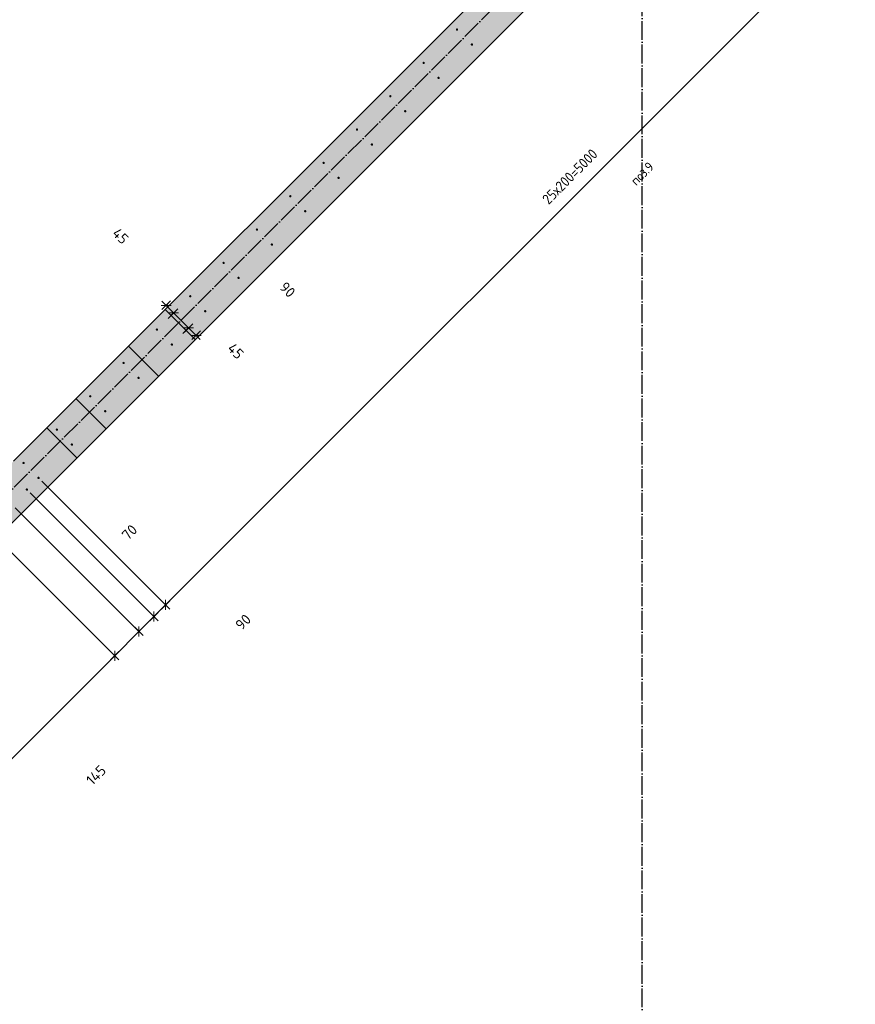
# Model space of a CAD drawing. Header units: millimetres. Extents: x -2995 to 60896, y -2809 to 57831.
# Tile 17 of 169: x 15809 to 19354, y 8834 to 13011. Entities that reach past the tile are written whole.
import ezdxf

# ---------------------------------------------------------------- set-up
doc = ezdxf.new("R2010")
doc.units = ezdxf.units.MM
doc.header["$PDMODE"] = 65
for name, pattern in [('______11', [100, 80, -10, 0, -10]), ('______5', [220, 160, -20, 20, -20]), ('________', [0])]:
    doc.linetypes.add(name, pattern=pattern)
for name, color, linetype, lineweight in [('Standard', 7, 'Continuous', 25), ('Арм.стержн. вертикальными 1', 22, 'Continuous', 35), ('Размерная линия_ общее', 7, 'Continuous', 13)]:
    doc.layers.add(name, color=color, linetype=linetype, lineweight=lineweight)
doc.layers.add('Осевая линия_ общее', color=7, linetype='______5', lineweight=13, true_color=0xa0a0a0)
doc.styles.add('ISOCPEUR', font='ISOCPEUR')
doc.dimstyles.new('DIMSTYLE_12', dxfattribs={"dimtxt": 44, "dimasz": 50, "dimexe": 0, "dimexo": 0, "dimgap": 22, "dimtad": 0, "dimdec": 0, "dimrnd": 5, "dimzin": 12, "dimdsep": 46, "dimtxsty": 'ISOCPEUR', "dimblk1": 'ALL_ML_STRICH', "dimblk2": 'ALL_ML_STRICH', "dimsah": 1, "dimcen": 0, "dimclrd": 7, "dimclre": 256, "dimclrt": 7, "dimadec": 0, "dimazin": 0, "dimtfac": 1, "dimtdec": 0, "dimtix": 1, "dimtmove": 2, "dimatfit": 3, "dimfxl": 0, "dimtvp": 1.2, "dimtzin": 0, "dimlwd": 0, "dimlwe": -3, "dimarcsym": 0})
doc.dimstyles.new('DIMSTYLE_16', dxfattribs={"dimtxt": 44, "dimasz": 50, "dimexe": 0, "dimexo": 0, "dimgap": 22, "dimtad": 0, "dimdec": 0, "dimrnd": 5, "dimzin": 12, "dimdsep": 46, "dimtxsty": 'ISOCPEUR', "dimblk1": 'ALL_ML_STRICH', "dimblk2": 'ALL_ML_STRICH', "dimsah": 1, "dimcen": 0, "dimclrd": 7, "dimclre": 256, "dimclrt": 7, "dimadec": 0, "dimazin": 0, "dimtfac": 1, "dimtdec": 0, "dimtix": 1, "dimtmove": 2, "dimatfit": 3, "dimfxl": 0, "dimtzin": 0, "dimlwd": 0, "dimlwe": -3, "dimarcsym": 0})
doc.dimstyles.new('DIMSTYLE_3', dxfattribs={"dimtxt": 44, "dimasz": 50, "dimexe": 0, "dimexo": 0, "dimgap": 22, "dimtad": 2, "dimdec": 0, "dimrnd": 5, "dimzin": 12, "dimdsep": 46, "dimtxsty": 'ISOCPEUR', "dimblk1": 'ALL_ML_STRICH', "dimblk2": 'ALL_ML_STRICH', "dimsah": 1, "dimcen": 0, "dimclrd": 7, "dimclre": 256, "dimclrt": 7, "dimadec": 0, "dimazin": 0, "dimtfac": 1, "dimtdec": 0, "dimtix": 1, "dimtmove": 2, "dimatfit": 3, "dimfxl": 0, "dimtvp": 1.2, "dimtzin": 0, "dimlwd": 0, "dimlwe": -3, "dimarcsym": 0})
doc.dimstyles.new('DIMSTYLE_5', dxfattribs={"dimtxt": 44, "dimasz": 50, "dimexe": 0, "dimexo": 0, "dimgap": 22, "dimtad": 2, "dimdec": 0, "dimrnd": 5, "dimzin": 12, "dimdsep": 46, "dimtxsty": 'ISOCPEUR', "dimblk1": 'ALL_ML_STRICH', "dimblk2": 'ALL_ML_STRICH', "dimsah": 1, "dimcen": 0, "dimclrd": 7, "dimclre": 256, "dimclrt": 7, "dimadec": 0, "dimazin": 0, "dimtfac": 1, "dimtdec": 0, "dimtix": 1, "dimtmove": 2, "dimatfit": 3, "dimfxl": 0, "dimtzin": 0, "dimlwd": 0, "dimlwe": -3, "dimarcsym": 0})

# ---------------------------------------------------------------- blocks, each defined once
blk = doc.blocks.new('СЛОЖНЫЙ_ОБЪЕКТ_0')
at = {"layer": 'Осевая линия_ общее', "color": 253, "linetype": '______11', "lineweight": -3, "true_color": 0xa0a0a0, "transparency": 33554687}
for p, q in [((18450, -2590), (18450, 20630)), ((5452.4, 694), (22613.9, 17855.5))]:
    blk.add_line(p, q, dxfattribs=at)
blk = doc.blocks.new('ALL_ML_STRICH')
at = {"color": 0, "linetype": 'ByBlock', "lineweight": -2}
for p, q in [((-1, 0), (0.5, 0)), ((-0.3, -0.3), (0.3, 0.3)), ((0, -0.5), (0, 0.5))]:
    blk.add_line(p, q, dxfattribs=at)
blk = doc.blocks.new('*D338')
at = {"layer": 'DEFPOINTS', "color": 7, "linetype": 'Continuous', "lineweight": 13, "transparency": 33554687}
for p in [(16463.5, 11832.4), (16430.4, 11799.3), (16424.6, 11729.2)]:
    blk.add_point(p, dxfattribs=at)
at = {"layer": 'Размерная линия_ общее', "color": 253, "linetype": 'Continuous', "lineweight": -2, "true_color": 0xa0a0a0, "transparency": 33554687}
for p, q in [((16449.4, 11818.2), (16430.4, 11799.3)), ((16438.7, 11743.3), (16462.6, 11767.1))]:
    blk.add_line(p, q, dxfattribs=at)
at = {"layer": 'Размерная линия_ общее', "color": 7, "linetype": 'Continuous', "lineweight": -2, "transparency": 33554687}
blk.add_line((16430.4, 11799.3), (16462.6, 11767.1), dxfattribs=at)
at = {"layer": 'Размерная линия_ общее', "color": 7, "linetype": 'Continuous', "lineweight": 13, "transparency": 33554687, "yscale": 50, "zscale": 50}
for p, xscale, rotation in [((16430.4, 11799.3), 50, 135.0000000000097), ((16462.6, 11767.1), 50.00000000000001, 315.0000000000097)]:
    blk.add_blockref('ALL_ML_STRICH', p, dxfattribs=dict(at, xscale=xscale, rotation=rotation))
at = {"layer": 'Размерная линия_ общее', "color": 7, "linetype": 'Continuous', "lineweight": 13, "transparency": 33554687, "insert": (16237, 12093.6), "char_height": 44, "width": 88, "attachment_point": 5, "rotation": 315, "style": 'ISOCPEUR'}
blk.add_mtext('\\A1;{45}', dxfattribs=at)
blk = doc.blocks.new('*D339')
at = {"layer": 'DEFPOINTS', "color": 7, "linetype": 'Continuous', "lineweight": 13, "transparency": 33554687}
for p in [(16462.6, 11767.1), (16424.6, 11729.2), (16487.9, 11665.8)]:
    blk.add_point(p, dxfattribs=at)
at = {"layer": 'Размерная линия_ общее', "color": 253, "linetype": 'Continuous', "lineweight": -2, "true_color": 0xa0a0a0, "transparency": 33554687}
for p, q in [((16438.7, 11743.3), (16462.6, 11767.1)), ((16502.1, 11680), (16525.9, 11703.8))]:
    blk.add_line(p, q, dxfattribs=at)
at = {"layer": 'Размерная линия_ общее', "color": 7, "linetype": 'Continuous', "lineweight": -2, "transparency": 33554687}
blk.add_line((16462.6, 11767.1), (16525.9, 11703.8), dxfattribs=at)
at = {"layer": 'Размерная линия_ общее', "color": 7, "linetype": 'Continuous', "lineweight": 13, "transparency": 33554687, "yscale": 50, "zscale": 50}
for p, xscale, rotation in [((16462.6, 11767.1), 50, 135.0000000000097), ((16525.9, 11703.8), 50.00000000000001, 315.0000000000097)]:
    blk.add_blockref('ALL_ML_STRICH', p, dxfattribs=dict(at, xscale=xscale, rotation=rotation))
at = {"layer": 'Размерная линия_ общее', "color": 7, "linetype": 'Continuous', "lineweight": 13, "transparency": 33554687, "insert": (16945.6, 11865.8), "char_height": 44, "width": 88, "attachment_point": 5, "rotation": 315, "style": 'ISOCPEUR'}
blk.add_mtext('\\A1;{90}', dxfattribs=at)
blk = doc.blocks.new('*D340')
at = {"layer": 'DEFPOINTS', "color": 7, "linetype": 'Continuous', "lineweight": 13, "transparency": 33554687}
for p in [(16525.9, 11703.8), (16590.8, 11705.1), (16487.9, 11665.8)]:
    blk.add_point(p, dxfattribs=at)
at = {"layer": 'Размерная линия_ общее', "color": 253, "linetype": 'Continuous', "lineweight": -2, "true_color": 0xa0a0a0, "transparency": 33554687}
for p, q in [((16502.1, 11680), (16525.9, 11703.8)), ((16576.6, 11690.9), (16557.7, 11672))]:
    blk.add_line(p, q, dxfattribs=at)
at = {"layer": 'Размерная линия_ общее', "color": 7, "linetype": 'Continuous', "lineweight": -2, "transparency": 33554687}
blk.add_line((16525.9, 11703.8), (16557.7, 11672), dxfattribs=at)
at = {"layer": 'Размерная линия_ общее', "color": 7, "linetype": 'Continuous', "lineweight": 13, "transparency": 33554687, "yscale": 50, "zscale": 50}
for p, xscale, rotation in [((16525.9, 11703.8), 50, 135.0000000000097), ((16557.7, 11672), 50.00000000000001, 315.0000000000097)]:
    blk.add_blockref('ALL_ML_STRICH', p, dxfattribs=dict(at, xscale=xscale, rotation=rotation))
at = {"layer": 'Размерная линия_ общее', "color": 7, "linetype": 'Continuous', "lineweight": 13, "transparency": 33554687, "insert": (16725.6, 11605.4), "char_height": 44, "width": 88, "attachment_point": 5, "rotation": 315, "style": 'ISOCPEUR'}
blk.add_mtext('\\A1;{45}', dxfattribs=at)
blk = doc.blocks.new('*D603')
at = {"layer": 'DEFPOINTS', "color": 7, "linetype": 'Continuous', "lineweight": 13, "transparency": 33554687}
for p in [(15673.7, 10851.6), (14542.3, 9720.2), (15081, 9181.5)]:
    blk.add_point(p, dxfattribs=at)
at = {"layer": 'Размерная линия_ общее', "color": 253, "linetype": 'Continuous', "lineweight": -2, "true_color": 0xa0a0a0, "transparency": 33554687}
for p, q in [((15687.8, 10837.4), (16212.4, 10312.9)), ((14556.5, 9706.1), (15081, 9181.5))]:
    blk.add_line(p, q, dxfattribs=at)
at = {"layer": 'Размерная линия_ общее', "color": 7, "linetype": 'Continuous', "lineweight": -2, "transparency": 33554687}
blk.add_line((15081, 9181.5), (16212.4, 10312.9), dxfattribs=at)
at = {"layer": 'Размерная линия_ общее', "color": 7, "linetype": 'Continuous', "lineweight": 13, "transparency": 33554687, "yscale": 50, "zscale": 50}
for p, xscale, rotation in [((16212.4, 10312.9), 50.00000000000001, 45), ((15081, 9181.5), 50, 225)]:
    blk.add_blockref('ALL_ML_STRICH', p, dxfattribs=dict(at, xscale=xscale, rotation=rotation))
at = {"layer": 'Размерная линия_ общее', "color": 7, "linetype": 'Continuous', "lineweight": 13, "transparency": 33554687, "insert": (15485.5, 9718.9), "char_height": 44, "width": 2.2, "attachment_point": 1, "rotation": 45, "line_spacing_factor": 0.60241, "style": 'ISOCPEUR'}
blk.add_mtext('\\W0.91;8х200=1600', dxfattribs=at)
blk = doc.blocks.new('*D604')
at = {"layer": 'DEFPOINTS', "color": 7, "linetype": 'Continuous', "lineweight": 13, "transparency": 33554687}
for p in [(15776.6, 10954.5), (15673.7, 10851.6), (16212.4, 10312.9)]:
    blk.add_point(p, dxfattribs=at)
at = {"layer": 'Размерная линия_ общее', "color": 253, "linetype": 'Continuous', "lineweight": -2, "true_color": 0xa0a0a0, "transparency": 33554687}
for p, q in [((15790.7, 10940.3), (16315.3, 10415.8)), ((15687.8, 10837.4), (16212.4, 10312.9))]:
    blk.add_line(p, q, dxfattribs=at)
at = {"layer": 'Размерная линия_ общее', "color": 7, "linetype": 'Continuous', "lineweight": -2, "transparency": 33554687}
blk.add_line((16212.4, 10312.9), (16315.3, 10415.8), dxfattribs=at)
at = {"layer": 'Размерная линия_ общее', "color": 7, "linetype": 'Continuous', "lineweight": 13, "transparency": 33554687, "yscale": 50, "zscale": 50}
for p, xscale, rotation in [((16315.3, 10415.8), 50.00000000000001, 45), ((16212.4, 10312.9), 50, 225)]:
    blk.add_blockref('ALL_ML_STRICH', p, dxfattribs=dict(at, xscale=xscale, rotation=rotation))
at = {"layer": 'Размерная линия_ общее', "color": 7, "linetype": 'Continuous', "lineweight": 13, "transparency": 33554687, "insert": (16133.5, 9806.4), "char_height": 44, "width": 132, "attachment_point": 5, "rotation": 45, "style": 'ISOCPEUR'}
blk.add_mtext('\\A1;{145}', dxfattribs=at)
blk = doc.blocks.new('*D605')
at = {"layer": 'DEFPOINTS', "color": 7, "linetype": 'Continuous', "lineweight": 13, "transparency": 33554687}
for p in [(15839.9, 11017.8), (15776.6, 10954.5), (16315.3, 10415.8)]:
    blk.add_point(p, dxfattribs=at)
at = {"layer": 'Размерная линия_ общее', "color": 253, "linetype": 'Continuous', "lineweight": -2, "true_color": 0xa0a0a0, "transparency": 33554687}
for p, q in [((15854, 11003.6), (16378.6, 10479.1)), ((15790.7, 10940.3), (16315.3, 10415.8))]:
    blk.add_line(p, q, dxfattribs=at)
at = {"layer": 'Размерная линия_ общее', "color": 7, "linetype": 'Continuous', "lineweight": -2, "transparency": 33554687}
blk.add_line((16315.3, 10415.8), (16378.6, 10479.1), dxfattribs=at)
at = {"layer": 'Размерная линия_ общее', "color": 7, "linetype": 'Continuous', "lineweight": 13, "transparency": 33554687, "yscale": 50, "zscale": 50}
for p, xscale, rotation in [((16378.6, 10479.1), 50.00000000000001, 45), ((16315.3, 10415.8), 50, 225)]:
    blk.add_blockref('ALL_ML_STRICH', p, dxfattribs=dict(at, xscale=xscale, rotation=rotation))
at = {"layer": 'Размерная линия_ общее', "color": 7, "linetype": 'Continuous', "lineweight": 13, "transparency": 33554687, "insert": (16757.5, 10455.9), "char_height": 44, "width": 88, "attachment_point": 5, "rotation": 45, "style": 'ISOCPEUR'}
blk.add_mtext('\\A1;{90}', dxfattribs=at)
blk = doc.blocks.new('*D606')
at = {"layer": 'DEFPOINTS', "color": 7, "linetype": 'Continuous', "lineweight": 13, "transparency": 33554687}
for p in [(15889.4, 11067.3), (15839.9, 11017.8), (16378.6, 10479.1)]:
    blk.add_point(p, dxfattribs=at)
at = {"layer": 'Размерная линия_ общее', "color": 253, "linetype": 'Continuous', "lineweight": -2, "true_color": 0xa0a0a0, "transparency": 33554687}
for p, q in [((15903.5, 11053.1), (16428.1, 10528.5)), ((15854, 11003.6), (16378.6, 10479.1))]:
    blk.add_line(p, q, dxfattribs=at)
at = {"layer": 'Размерная линия_ общее', "color": 7, "linetype": 'Continuous', "lineweight": -2, "transparency": 33554687}
blk.add_line((16378.6, 10479.1), (16428.1, 10528.5), dxfattribs=at)
at = {"layer": 'Размерная линия_ общее', "color": 7, "linetype": 'Continuous', "lineweight": 13, "transparency": 33554687, "yscale": 50, "zscale": 50}
for p, xscale, rotation in [((16378.6, 10479.1), 50, 225), ((16428.1, 10528.5), 50.00000000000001, 45)]:
    blk.add_blockref('ALL_ML_STRICH', p, dxfattribs=dict(at, xscale=xscale, rotation=rotation))
at = {"layer": 'Размерная линия_ общее', "color": 7, "linetype": 'Continuous', "lineweight": 13, "transparency": 33554687, "insert": (16275.3, 10836.6), "char_height": 44, "width": 88, "attachment_point": 5, "rotation": 45, "style": 'ISOCPEUR'}
blk.add_mtext('\\A1;{70}', dxfattribs=at)
blk = doc.blocks.new('*D607')
at = {"layer": 'DEFPOINTS', "color": 7, "linetype": 'Continuous', "lineweight": 13, "transparency": 33554687}
for p in [(19424.7, 14602.9), (15889.4, 11067.3), (16428.1, 10528.5)]:
    blk.add_point(p, dxfattribs=at)
at = {"layer": 'Размерная линия_ общее', "color": 253, "linetype": 'Continuous', "lineweight": -2, "true_color": 0xa0a0a0, "transparency": 33554687}
for p, q in [((19438.9, 14588.8), (19963.6, 14064.1)), ((15903.5, 11053.1), (16428.1, 10528.5))]:
    blk.add_line(p, q, dxfattribs=at)
at = {"layer": 'Размерная линия_ общее', "color": 7, "linetype": 'Continuous', "lineweight": -2, "transparency": 33554687}
blk.add_line((16428.1, 10528.5), (19963.6, 14064.1), dxfattribs=at)
at = {"layer": 'Размерная линия_ общее', "color": 7, "linetype": 'Continuous', "lineweight": 13, "transparency": 33554687, "yscale": 50, "zscale": 50}
for p, xscale, rotation in [((19963.6, 14064.1), 50.00000000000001, 45), ((16428.1, 10528.5), 50, 225)]:
    blk.add_blockref('ALL_ML_STRICH', p, dxfattribs=dict(at, xscale=xscale, rotation=rotation))
at = {"layer": 'Размерная линия_ общее', "color": 7, "linetype": 'Continuous', "lineweight": 13, "transparency": 33554687, "insert": (18021.9, 12255.3), "char_height": 44, "width": 2.2, "attachment_point": 1, "rotation": 45, "line_spacing_factor": 0.60241, "style": 'ISOCPEUR'}
blk.add_mtext('\\W0.91;25х200=5000', dxfattribs=at)

msp = doc.modelspace()

# ---------------------------------------------------------------- hatches: boundary and pattern name
at = {"linetype": 'Continuous', "lineweight": 25, "transparency": 33554687}
msp.add_hatch(color=7, dxfattribs=at).paths.add_polyline_path([(14418.5, 9773.3), (14545.8, 9646), (20725.9, 15826.1), (20598.7, 15953.4), (15783.3, 11138), (15656, 11010.7)])
at = {"layer": 'Арм.стержн. вертикальными 1', "linetype": 'Continuous', "lineweight": 50, "transparency": 33554687}
for points in [[(17669.5, 12969), (17669.1, 12971), (17668.1, 12972.6), (17666.4, 12973.7), (17664.5, 12974), (17662.6, 12973.7), (17661, 12972.6), (17659.9, 12971), (17659.5, 12969), (17659.9, 12967.1), (17661, 12965.5), (17662.6, 12964.4), (17664.5, 12964), (17666.4, 12964.4), (17668.1, 12965.5), (17669.1, 12967.1)], [(17732.8, 12905.7), (17732.4, 12907.6), (17731.4, 12909.3), (17729.7, 12910.3), (17727.8, 12910.7), (17725.9, 12910.3), (17724.3, 12909.3), (17723.2, 12907.6), (17722.8, 12905.7), (17723.2, 12903.8), (17724.3, 12902.2), (17725.9, 12901.1), (17727.8, 12900.7), (17729.7, 12901.1), (17731.4, 12902.2), (17732.4, 12903.8)], [(17528.1, 12827.6), (17527.7, 12829.5), (17526.6, 12831.2), (17525, 12832.2), (17523.1, 12832.6), (17521.2, 12832.2), (17519.6, 12831.2), (17518.5, 12829.5), (17518.1, 12827.6), (17518.5, 12825.7), (17519.6, 12824.1), (17521.2, 12823), (17523.1, 12822.6), (17525, 12823), (17526.6, 12824.1), (17527.7, 12825.7)], [(17591.4, 12764.3), (17591, 12766.2), (17589.9, 12767.8), (17588.3, 12768.9), (17586.4, 12769.3), (17584.5, 12768.9), (17582.9, 12767.8), (17581.8, 12766.2), (17581.4, 12764.3), (17581.8, 12762.4), (17582.9, 12760.8), (17584.5, 12759.7), (17586.4, 12759.3), (17588.3, 12759.7), (17589.9, 12760.8), (17591, 12762.4)], [(17386.7, 12686.2), (17386.3, 12688.1), (17385.2, 12689.7), (17383.6, 12690.8), (17381.7, 12691.2), (17379.8, 12690.8), (17378.1, 12689.7), (17377.1, 12688.1), (17376.7, 12686.2), (17377.1, 12684.3), (17378.1, 12682.7), (17379.8, 12681.6), (17381.7, 12681.2), (17383.6, 12681.6), (17385.2, 12682.7), (17386.3, 12684.3)], [(17450, 12622.9), (17449.6, 12624.8), (17448.5, 12626.4), (17446.9, 12627.5), (17445, 12627.9), (17443.1, 12627.5), (17441.5, 12626.4), (17440.4, 12624.8), (17440, 12622.9), (17440.4, 12621), (17441.5, 12619.4), (17443.1, 12618.3), (17445, 12617.9), (17446.9, 12618.3), (17448.5, 12619.4), (17449.6, 12621)], [(17245.3, 12544.8), (17244.9, 12546.7), (17243.8, 12548.3), (17242.2, 12549.4), (17240.3, 12549.8), (17238.3, 12549.4), (17236.7, 12548.3), (17235.6, 12546.7), (17235.3, 12544.8), (17235.6, 12542.9), (17236.7, 12541.2), (17238.3, 12540.2), (17240.3, 12539.8), (17242.2, 12540.2), (17243.8, 12541.2), (17244.9, 12542.9)], [(17308.6, 12481.5), (17308.2, 12483.4), (17307.1, 12485), (17305.5, 12486.1), (17303.6, 12486.5), (17301.7, 12486.1), (17300, 12485), (17298.9, 12483.4), (17298.6, 12481.5), (17298.9, 12479.6), (17300, 12477.9), (17301.7, 12476.8), (17303.6, 12476.5), (17305.5, 12476.8), (17307.1, 12477.9), (17308.2, 12479.6)], [(17103.8, 12403.4), (17103.5, 12405.3), (17102.4, 12406.9), (17100.7, 12408), (17098.8, 12408.4), (17096.9, 12408), (17095.3, 12406.9), (17094.2, 12405.3), (17093.8, 12403.4), (17094.2, 12401.4), (17095.3, 12399.8), (17096.9, 12398.7), (17098.8, 12398.4), (17100.7, 12398.7), (17102.4, 12399.8), (17103.5, 12401.4)], [(17167.1, 12340), (17166.8, 12342), (17165.7, 12343.6), (17164.1, 12344.7), (17162.1, 12345), (17160.2, 12344.7), (17158.6, 12343.6), (17157.5, 12342), (17157.1, 12340), (17157.5, 12338.1), (17158.6, 12336.5), (17160.2, 12335.4), (17162.1, 12335), (17164.1, 12335.4), (17165.7, 12336.5), (17166.8, 12338.1)], [(16962.4, 12261.9), (16962, 12263.8), (16960.9, 12265.5), (16959.3, 12266.6), (16957.4, 12266.9), (16955.5, 12266.6), (16953.9, 12265.5), (16952.8, 12263.8), (16952.4, 12261.9), (16952.8, 12260), (16953.9, 12258.4), (16955.5, 12257.3), (16957.4, 12256.9), (16959.3, 12257.3), (16960.9, 12258.4), (16962, 12260)], [(17025.7, 12198.6), (17025.3, 12200.5), (17024.3, 12202.2), (17022.6, 12203.2), (17020.7, 12203.6), (17018.8, 12203.2), (17017.2, 12202.2), (17016.1, 12200.5), (17015.7, 12198.6), (17016.1, 12196.7), (17017.2, 12195.1), (17018.8, 12194), (17020.7, 12193.6), (17022.6, 12194), (17024.3, 12195.1), (17025.3, 12196.7)], [(16821, 12120.5), (16820.6, 12122.4), (16819.5, 12124), (16817.9, 12125.1), (16816, 12125.5), (16814.1, 12125.1), (16812.5, 12124), (16811.4, 12122.4), (16811, 12120.5), (16811.4, 12118.6), (16812.5, 12117), (16814.1, 12115.9), (16816, 12115.5), (16817.9, 12115.9), (16819.5, 12117), (16820.6, 12118.6)], [(16884.3, 12057.2), (16883.9, 12059.1), (16882.8, 12060.7), (16881.2, 12061.8), (16879.3, 12062.2), (16877.4, 12061.8), (16875.8, 12060.7), (16874.7, 12059.1), (16874.3, 12057.2), (16874.7, 12055.3), (16875.8, 12053.7), (16877.4, 12052.6), (16879.3, 12052.2), (16881.2, 12052.6), (16882.8, 12053.7), (16883.9, 12055.3)], [(16679.6, 11979.1), (16679.2, 11981), (16678.1, 11982.6), (16676.5, 11983.7), (16674.6, 11984.1), (16672.7, 11983.7), (16671, 11982.6), (16670, 11981), (16669.6, 11979.1), (16670, 11977.2), (16671, 11975.6), (16672.7, 11974.5), (16674.6, 11974.1), (16676.5, 11974.5), (16678.1, 11975.6), (16679.2, 11977.2)], [(16742.9, 11915.8), (16742.5, 11917.7), (16741.4, 11919.3), (16739.8, 11920.4), (16737.9, 11920.8), (16736, 11920.4), (16734.3, 11919.3), (16733.3, 11917.7), (16732.9, 11915.8), (16733.3, 11913.9), (16734.3, 11912.2), (16736, 11911.2), (16737.9, 11910.8), (16739.8, 11911.2), (16741.4, 11912.2), (16742.5, 11913.9)], [(16538.2, 11837.7), (16537.8, 11839.6), (16536.7, 11841.2), (16535.1, 11842.3), (16533.2, 11842.7), (16531.2, 11842.3), (16529.6, 11841.2), (16528.5, 11839.6), (16528.2, 11837.7), (16528.5, 11835.8), (16529.6, 11834.1), (16531.2, 11833), (16533.2, 11832.7), (16535.1, 11833), (16536.7, 11834.1), (16537.8, 11835.8)], [(16601.5, 11774.4), (16601.1, 11776.3), (16600, 11777.9), (16598.4, 11779), (16596.5, 11779.4), (16594.5, 11779), (16592.9, 11777.9), (16591.8, 11776.3), (16591.5, 11774.4), (16591.8, 11772.4), (16592.9, 11770.8), (16594.5, 11769.7), (16596.5, 11769.4), (16598.4, 11769.7), (16600, 11770.8), (16601.1, 11772.4)], [(16396.7, 11696.2), (16396.3, 11698.2), (16395.3, 11699.8), (16393.6, 11700.9), (16391.7, 11701.2), (16389.8, 11700.9), (16388.2, 11699.8), (16387.1, 11698.2), (16386.7, 11696.2), (16387.1, 11694.3), (16388.2, 11692.7), (16389.8, 11691.6), (16391.7, 11691.2), (16393.6, 11691.6), (16395.3, 11692.7), (16396.3, 11694.3)], [(16460, 11632.9), (16459.7, 11634.9), (16458.6, 11636.5), (16457, 11637.6), (16455, 11637.9), (16453.1, 11637.6), (16451.5, 11636.5), (16450.4, 11634.9), (16450, 11632.9), (16450.4, 11631), (16451.5, 11629.4), (16453.1, 11628.3), (16455, 11627.9), (16457, 11628.3), (16458.6, 11629.4), (16459.7, 11631)], [(16255.3, 11554.8), (16254.9, 11556.7), (16253.8, 11558.4), (16252.2, 11559.4), (16250.3, 11559.8), (16248.4, 11559.4), (16246.8, 11558.4), (16245.7, 11556.7), (16245.3, 11554.8), (16245.7, 11552.9), (16246.8, 11551.3), (16248.4, 11550.2), (16250.3, 11549.8), (16252.2, 11550.2), (16253.8, 11551.3), (16254.9, 11552.9)], [(16318.6, 11491.5), (16318.2, 11493.4), (16317.2, 11495.1), (16315.5, 11496.1), (16313.6, 11496.5), (16311.7, 11496.1), (16310.1, 11495.1), (16309, 11493.4), (16308.6, 11491.5), (16309, 11489.6), (16310.1, 11488), (16311.7, 11486.9), (16313.6, 11486.5), (16315.5, 11486.9), (16317.2, 11488), (16318.2, 11489.6)], [(16113.9, 11413.4), (16113.5, 11415.3), (16112.4, 11416.9), (16110.8, 11418), (16108.9, 11418.4), (16107, 11418), (16105.4, 11416.9), (16104.3, 11415.3), (16103.9, 11413.4), (16104.3, 11411.5), (16105.4, 11409.9), (16107, 11408.8), (16108.9, 11408.4), (16110.8, 11408.8), (16112.4, 11409.9), (16113.5, 11411.5)], [(16177.2, 11350.1), (16176.8, 11352), (16175.7, 11353.6), (16174.1, 11354.7), (16172.2, 11355.1), (16170.3, 11354.7), (16168.7, 11353.6), (16167.6, 11352), (16167.2, 11350.1), (16167.6, 11348.2), (16168.7, 11346.6), (16170.3, 11345.5), (16172.2, 11345.1), (16174.1, 11345.5), (16175.7, 11346.6), (16176.8, 11348.2)], [(15972.5, 11272), (15972.1, 11273.9), (15971, 11275.5), (15969.4, 11276.6), (15967.5, 11277), (15965.6, 11276.6), (15963.9, 11275.5), (15962.8, 11273.9), (15962.5, 11272), (15962.8, 11270.1), (15963.9, 11268.4), (15965.6, 11267.4), (15967.5, 11267), (15969.4, 11267.4), (15971, 11268.4), (15972.1, 11270.1)], [(16035.8, 11208.7), (16035.4, 11210.6), (16034.3, 11212.2), (16032.7, 11213.3), (16030.8, 11213.7), (16028.9, 11213.3), (16027.2, 11212.2), (16026.2, 11210.6), (16025.8, 11208.7), (16026.2, 11206.8), (16027.2, 11205.1), (16028.9, 11204.1), (16030.8, 11203.7), (16032.7, 11204.1), (16034.3, 11205.1), (16035.4, 11206.8)], [(15831, 11130.6), (15830.7, 11132.5), (15829.6, 11134.1), (15828, 11135.2), (15826, 11135.6), (15824.1, 11135.2), (15822.5, 11134.1), (15821.4, 11132.5), (15821, 11130.6), (15821.4, 11128.6), (15822.5, 11127), (15824.1, 11125.9), (15826, 11125.6), (15828, 11125.9), (15829.6, 11127), (15830.7, 11128.6)], [(15894.4, 11067.3), (15894, 11069.2), (15892.9, 11070.8), (15891.3, 11071.9), (15889.4, 11072.3), (15887.4, 11071.9), (15885.8, 11070.8), (15884.7, 11069.2), (15884.4, 11067.3), (15884.7, 11065.3), (15885.8, 11063.7), (15887.4, 11062.6), (15889.4, 11062.3), (15891.3, 11062.6), (15892.9, 11063.7), (15894, 11065.3)], [(15844.9, 11017.8), (15844.5, 11019.7), (15843.4, 11021.3), (15841.8, 11022.4), (15839.9, 11022.8), (15838, 11022.4), (15836.3, 11021.3), (15835.3, 11019.7), (15834.9, 11017.8), (15835.3, 11015.9), (15836.3, 11014.2), (15838, 11013.2), (15839.9, 11012.8), (15841.8, 11013.2), (15843.4, 11014.2), (15844.5, 11015.9)]]:
    msp.add_hatch(color=4, dxfattribs=at).paths.add_polyline_path(points)

# ---------------------------------------------------------------- linework, layer by layer
at = {"color": 7, "linetype": 'Continuous', "lineweight": 35, "transparency": 33554687}
for p, q in [((15783.3, 11138), (20598.7, 15953.4)), ((20725.9, 15826.1), (14545.8, 9646))]:
    msp.add_line(p, q, dxfattribs=at)
at = {"color": 253, "linetype": '________', "lineweight": 13, "true_color": 0xababab, "transparency": 33554687}
for p, q in [((16554, 11654.2), (16426.7, 11781.4)), ((16271.2, 11625.9), (16398.4, 11498.6)), ((16175.7, 11275.9), (16048.4, 11403.1)), ((15924.7, 11279.4), (16052, 11152.1))]:
    msp.add_line(p, q, dxfattribs=at)

# ---------------------------------------------------------------- block references
at = {"layer": 'Осевая линия_ общее', "color": 253, "linetype": '______11', "lineweight": -3, "true_color": 0xa0a0a0, "transparency": 33554687}
msp.add_blockref('СЛОЖНЫЙ_ОБЪЕКТ_0', (0, 0), dxfattribs=at)

# ---------------------------------------------------------------- texts
at = {"layer": 'Standard', "color": 7, "linetype": 'Continuous', "lineweight": 25, "transparency": 33554687, "insert": (18450, 12358.1), "char_height": 40, "width": 127.972, "attachment_point": 5, "rotation": 45, "style": 'ISOCPEUR'}
msp.add_mtext('\\A1;{\\fISOCPEUR|i0|b0;\\H40.000000;\\W0.909091;\\C7;поз.9}\\P', dxfattribs=at)

# ---------------------------------------------------------------- dimensions: what is measured, and where the dimension line sits
at = {"layer": 'Размерная линия_ общее', "color": 7, "linetype": 'Continuous', "lineweight": 13, "transparency": 33554687}
for base, p1, p2, text, picture, middle in [((19963.6, 14064.1), (15903.5, 11053.1), (19438.9, 14588.8), '\\W0.91;25х200=5000', '*D607', (18180.3, 12311.9)), ((16212.4, 10312.9), (14556.5, 9706.1), (15687.8, 10837.4), '\\W0.91;8х200=1600', '*D603', (15631.2, 9762.7))]:
    dim = msp.add_linear_dim(base=base, p1=p1, p2=p2, angle=45, text=text, dimstyle='DIMSTYLE_5', override={"dimpost": '<>', "dimclrd": 7, "dimclre": 253, "dimclrt": 7, "dimlwd": 0, "dimlwe": 65533}, dxfattribs=at)
    dim.commit()
    dim.dimension.update_dxf_attribs({"geometry": picture, "text_midpoint": middle, "dimtype": 160})
for base, p1, p2, angle, dimstyle, picture, middle in [((16462.6, 11767.1), (16449.4, 11818.2), (16438.7, 11743.3), 315, 'DIMSTYLE_3', '*D338', (16237, 12093.6)), ((16525.9, 11703.8), (16438.7, 11743.3), (16502.1, 11680), 315, 'DIMSTYLE_3', '*D339', (16945.6, 11865.8)), ((16557.7, 11672), (16502.1, 11680), (16576.6, 11690.9), 315, 'DIMSTYLE_3', '*D340', (16725.6, 11605.4)), ((16428.1, 10528.5), (15854, 11003.6), (15903.5, 11053.1), 45, 'DIMSTYLE_3', '*D606', (16275.3, 10836.6)), ((16378.6, 10479.1), (15790.7, 10940.3), (15854, 11003.6), 45, 'DIMSTYLE_12', '*D605', (16757.5, 10455.9)), ((16315.2749, 10415.7568), (15687.826, 10837.4424), (15790.7076, 10940.324), 45, 'DIMSTYLE_16', '*D604', (16133.4968, 9806.3897))]:
    dim = msp.add_linear_dim(base=base, p1=p1, p2=p2, angle=angle, dimstyle=dimstyle, override={"dimpost": '<>', "dimclrd": 7, "dimclre": 253, "dimclrt": 7, "dimlwd": 0, "dimlwe": 65533}, dxfattribs=at)
    dim.commit()
    dim.dimension.update_dxf_attribs({"geometry": picture, "text_midpoint": middle, "dimtype": 160})

doc.saveas('drawing.dxf')
